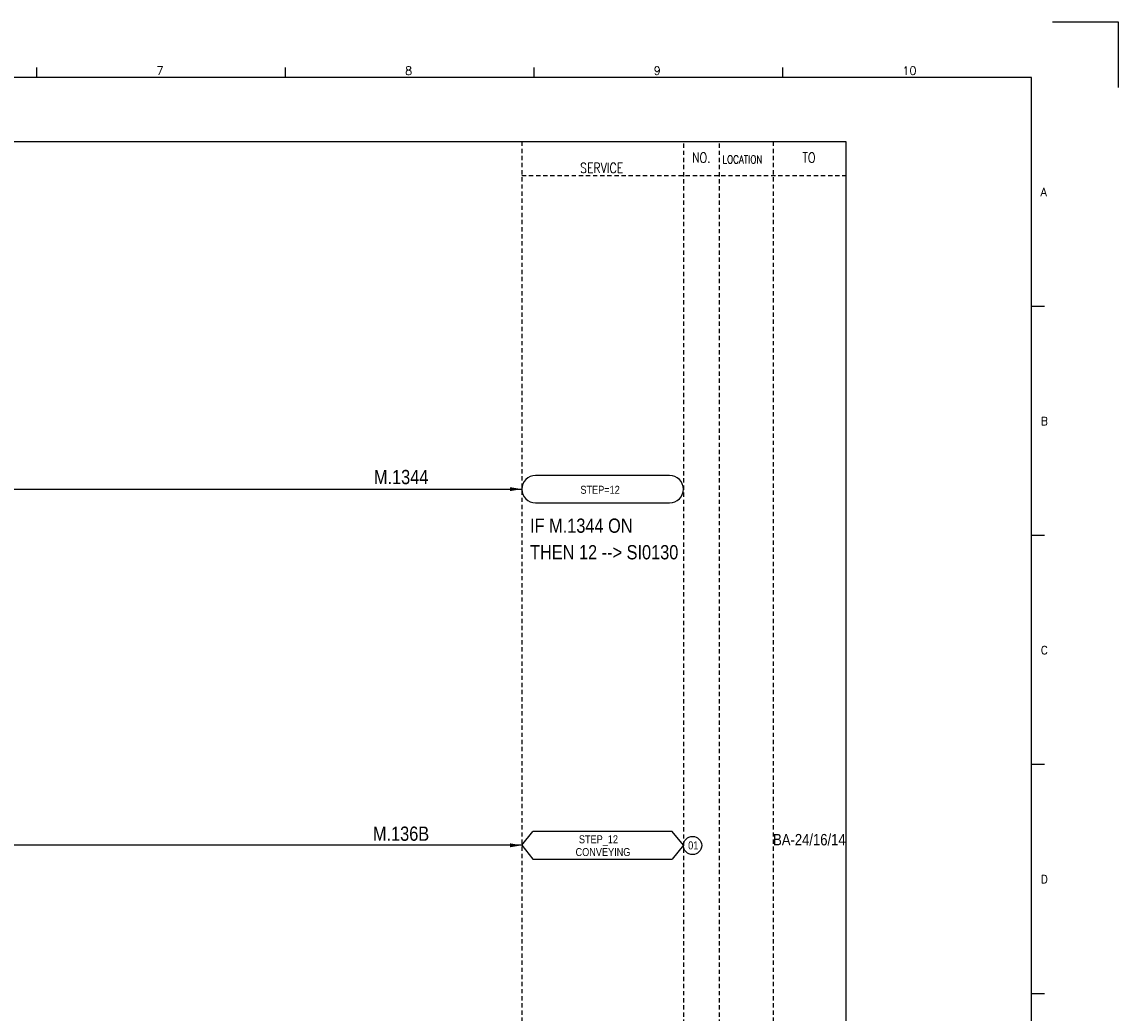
# Model space of a CAD drawing. Extents: x 1798 to 2764, y 430 to 1112.
# Tile 4 of 4: x 2379 to 2764, y 764 to 1112. Entities that reach past the tile are written whole.
import ezdxf
from ezdxf.enums import TextEntityAlignment as Align

# ---------------------------------------------------------------- set-up
doc = ezdxf.new("R2010")
doc.units = 0
doc.header["$MEASUREMENT"] = 0
doc.linetypes.add('HIDDEN', pattern=[4, 1.5, -1, 1.5])
doc.layers.get('0').update_dxf_attribs({"linetype": 'CONTINUOUS'})
doc.layers.get('DEFPOINTS').update_dxf_attribs({"linetype": 'CONTINUOUS'})
for name, color, linetype in [('CON', 4, 'CONTINUOUS'), ('DCS', 7, 'CONTINUOUS'), ('HID', 2, 'HIDDEN'), ('圖框CON', 4, 'CONTINUOUS'), ('框線', 6, 'CONTINUOUS')]:
    doc.layers.add(name, color=color, linetype=linetype)
doc.styles.add('DAYUKP', font='complex', dxfattribs={"bigfont": 'DAYUKP.SHX'})
doc.styles.add('ROMANS', font='romans', dxfattribs={"width": 0.8})
doc.styles.add('style3', font='ARIALN.TTF')

# ---------------------------------------------------------------- blocks, each defined once
blk = doc.blocks.new('LEADER')
at = {"layer": 'CON'}
blk.add_solid([(0.85, -0.57), (0.85, -1.57), (3.85, -1.07)], dxfattribs=at)
blk = doc.blocks.new('1')
at = {"layer": 'DEFPOINTS'}
blk.add_lwpolyline([(2189, 689.33), (2211.97, 689.33), (2211.97, 666.36)], dxfattribs=at)
at = {"layer": '圖框CON'}
for p, q in [((1832.37, 669.85), (1832.37, 673.29)), ((1919.66, 669.85), (1919.66, 673.29)), ((2006.95, 669.85), (2006.95, 673.29)), ((2094.24, 669.85), (2094.24, 673.29)), ((2186.14, 589.41), (2181.53, 589.41)), ((2186.14, 509.01), (2181.53, 509.01)), ((2186.14, 428.61), (2181.53, 428.61)), ((2186.14, 348.2), (2181.53, 348.2))]:
    blk.add_line(p, q, dxfattribs=at)
at = {"layer": '框線'}
for p, q in [((2181.53, 669.81), (1308.62, 669.81)), ((2181.53, 26.6), (2181.53, 669.81))]:
    blk.add_line(p, q, dxfattribs=at)
at = {"style": 'DAYUKP'}
for s, height, p in [('7', 2.87, (1874.39, 670.78)), ('8', 2.87, (1961.68, 670.78)), ('9', 2.87, (2048.97, 670.78)), ('10', 2.871, (2136.26, 670.78))]:
    blk.add_text(s, height=height, dxfattribs=at).set_placement(p)
for s, p in [('A', (2184.79, 629.6)), ('B', (2184.79, 549.2)), ('C', (2184.79, 468.8)), ('D', (2184.79, 388.39))]:
    blk.add_text(s, height=2.87, dxfattribs=at).set_placement(p, align=Align.MIDDLE_LEFT)

msp = doc.modelspace()

# ---------------------------------------------------------------- linework, layer by layer
at = {"layer": 'CON', "color": 6}
for p, q in [((2606.54, 952.87), (2559.47, 952.87)), ((2559.47, 943.23), (2606.54, 943.23)), ((2554.65, 823.02), (2558.55, 827.84)), ((2607.45, 827.84), (2558.55, 827.84)), ((2611.35, 823.02), (2607.45, 827.84)), ((2554.65, 823.02), (2558.55, 818.2)), ((2611.35, 823.02), (2607.45, 818.2)), ((2558.55, 818.2), (2607.45, 818.2))]:
    msp.add_line(p, q, dxfattribs=at)
at = {"layer": 'CON'}
for p, q in [((2350.63, 948.05), (2554.65, 948.05)), ((2554.65, 823.02), (2109.22, 823.02))]:
    msp.add_line(p, q, dxfattribs=at)
msp.add_lwpolyline([(1954.4, 1070.05), (2668.4, 1070.05), (2668.4, 570.24), (1954.4, 570.24)], close=True, dxfattribs=at)
msp.add_circle((2614.57, 822.95), 3.21, dxfattribs=at)
at = {"layer": 'CON', "color": 6}
for centre, start, end in [((2559.47, 948.05), 90, 270), ((2606.54, 948.05), 270, 90)]:
    msp.add_arc(centre, 4.82, start, end, dxfattribs=at)
at = {"layer": 'HID'}
for p, q in [((2554.65, 1070.05), (2554.65, 570.24)), ((2642.85, 1070.05), (2642.85, 570.24)), ((2611.35, 1069.35), (2611.35, 570.24)), ((2623.95, 1069.35), (2623.95, 570.24)), ((2554.65, 1058.14), (2668.4, 1058.14))]:
    msp.add_line(p, q, dxfattribs=at)

# ---------------------------------------------------------------- block references
msp.add_blockref('1', (551.98, 422.73))
at = {"layer": 'CON', "xscale": 1.4, "yscale": 1.4, "zscale": 1.4}
for p in [(2549.26, 949.54), (2549.26, 824.51)]:
    msp.add_blockref('LEADER', p, dxfattribs=at)

# ---------------------------------------------------------------- texts
at = {"layer": 'CON', "style": 'ROMANS', "width": 0.8}
for s, p in [('NO.', (2617.65, 1064.44)), ('TO', (2655.45, 1064.44)), ('SERVICE', (2582.69, 1060.81))]:
    msp.add_text(s, height=3.5, dxfattribs=at).set_placement(p, align=Align.MIDDLE)
msp.add_text('LOCATION', height=2.8, dxfattribs=at).set_placement((2625.08, 1061.54), align=Align.BOTTOM_LEFT)
at = {"layer": 'CON', "style": 'style3'}
for s, p in [('STEP=12', (2575.21, 945.58)), ('STEP_12', (2574.67, 822.89)), ('01', (2613.04, 820.74)), ('CONVEYING', (2573.51, 818.41))]:
    msp.add_text(s, height=2.8, dxfattribs=at).set_placement(p, align=Align.BOTTOM_LEFT)
msp.add_text('BA-24/16/14', height=4, dxfattribs=at).set_placement((2642.85, 822.99))
at = {"layer": 'DCS', "linetype": 'ByBlock', "style": 'style3'}
for s, p in [('M.1344', (2502.73, 949.81)), ('IF M.1344 ON', (2557.54, 932.73)), ('THEN 12 --> SI0130', (2557.54, 923.4)), ('M.136B', (2502.38, 824.6))]:
    msp.add_text(s, height=5, dxfattribs=at).set_placement(p)

doc.saveas('drawing.dxf')
